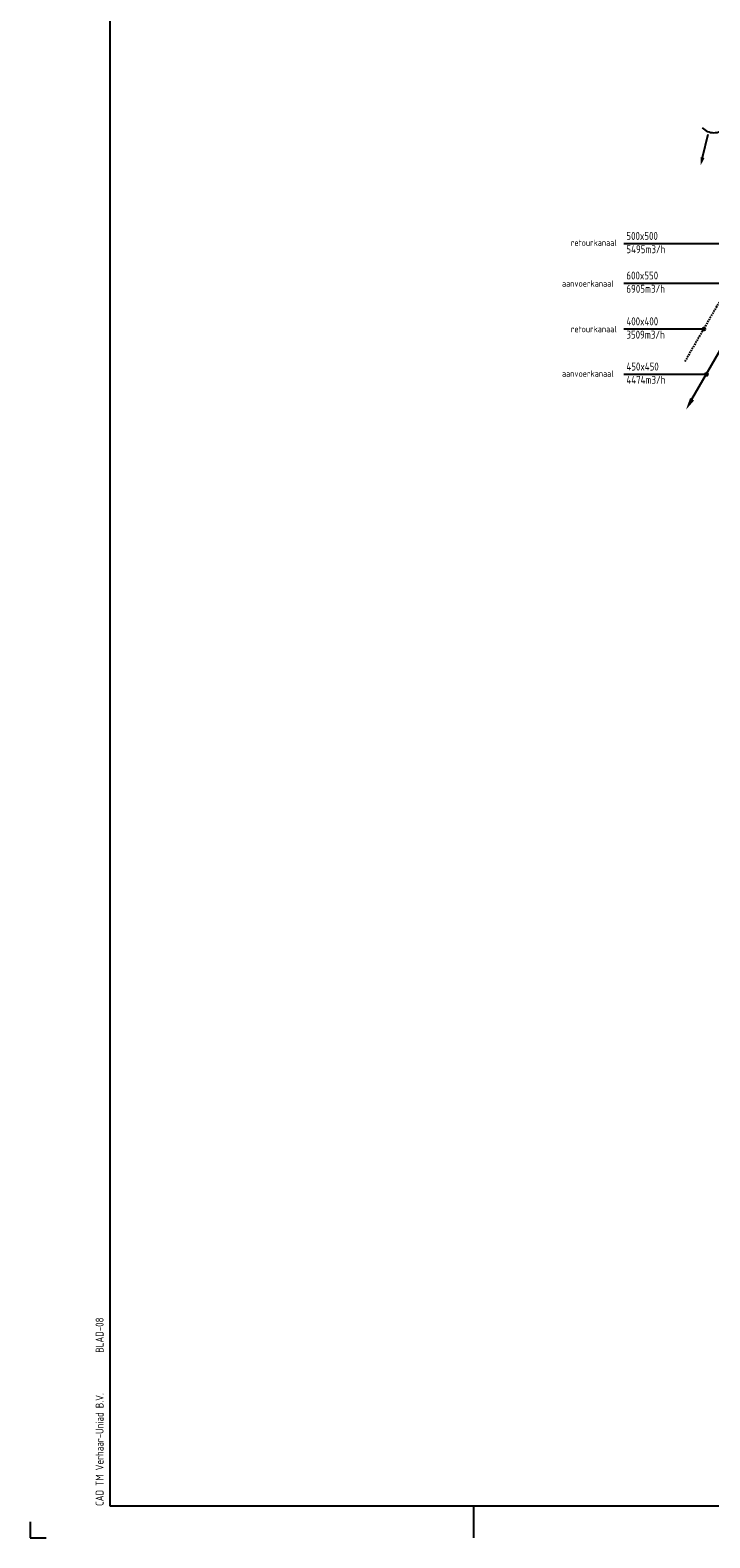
# Model space of a CAD drawing. Extents: x -138812 to 250702, y -18987 to 104055.
# Tile 175 of 193: x 128164 to 138808, y 1286 to 24903. Entities that reach past the tile are written whole.
import ezdxf

# ---------------------------------------------------------------- set-up
doc = ezdxf.new("R2010")
doc.units = 0
doc.header["$LTSCALE"] = 50
doc.linetypes.add('DASHED', pattern=[0.75, 0.5, -0.25])
doc.layers.get('0').update_dxf_attribs({"linetype": 'CONTINUOUS'})
for name, color, linetype in [('54GA', 3, 'CONTINUOUS'), ('57LB', 5, 'CONTINUOUS'), ('KADER', 7, 'CONTINUOUS')]:
    doc.layers.add(name, color=color, linetype=linetype)
doc.styles.add('ISO18', font='iso', dxfattribs={"width": 0.9, "height": 100})
doc.styles.add('ISO25', font='ISO', dxfattribs={"width": 0.9, "height": 125})

# ---------------------------------------------------------------- blocks, each defined once
blk = doc.blocks.new('KADERA0')
at = {"layer": 'KADER', "color": 4}
for p, q in [((25, 831), (25, 10)), ((25, 10), (1179, 10))]:
    blk.add_line(p, q, dxfattribs=at)
at = {"layer": 'KADER', "color": 1}
for p, q in [((139, 0), (139, 10)), ((0, 5), (0, 0)), ((0, 0), (5, 0))]:
    blk.add_line(p, q, dxfattribs=at)
blk = doc.blocks.new('CIRC1MM')
at = {"color": 2, "linetype": 'Continuous'}
for p, q in [((-0.5, 0), (0.5, 0)), ((-0.49, 0.1), (0.49, 0.1)), ((-0.46, 0.2), (0.46, 0.2)), ((-0.4, 0.3), (0.4, 0.3)), ((-0.3, 0.4), (0.3, 0.4)), ((-0.49, -0.1), (0.49, -0.1)), ((-0.46, -0.2), (0.46, -0.2)), ((-0.4, -0.3), (0.4, -0.3)), ((-0.3, -0.4), (0.3, -0.4))]:
    blk.add_line(p, q, dxfattribs=at)
blk.add_circle((0, 0), 0.5, dxfattribs=at)
blk = doc.blocks.new('PGA')
at = {"layer": '54GA', "color": 2, "linetype": 'Continuous'}
blk.add_line((-86, -153), (-445, -775), dxfattribs=at)
blk.add_solid([(-109, -141), (-66, -166), (-25, -45)], dxfattribs=at)
blk = doc.blocks.new('VENTP')
at = {"layer": '57LB', "linetype": 'Continuous'}
for name, p, xscale, yscale, zscale in [('PGA', (682, 1184), 1.5, 1.5, 1.5), ('CIRC1MM', (0, 0), 50, 50, 50), ('PGA', (28, 46), 1.5, 1.5, 1.5)]:
    blk.add_blockref(name, p, dxfattribs=dict(at, xscale=xscale, yscale=yscale, zscale=zscale))

msp = doc.modelspace()

# ---------------------------------------------------------------- linework, layer by layer
at = {"layer": '57LB', "color": 2}
msp.add_line((138694.45066, 22907.88442), (138783.78374, 23272.08848), dxfattribs=at)
at = {"layer": '57LB', "color": 1, "linetype": 'Continuous'}
for p, q in [((137459.0311, 21561.63038), (139474.04739, 21561.63038)), ((137459.0311, 20941.87558), (139554.45279, 20941.87558)), ((137459.0311, 20223.74699), (138709.14912, 20223.74699)), ((137459.0311, 19515.45578), (138753.85097, 19515.45578))]:
    msp.add_line(p, q, dxfattribs=at)
at = {"layer": '57LB', "color": 2, "linetype": 'DASHED'}
msp.add_line((138953.3582, 20642.38448), (138414.2957, 19708.70084), dxfattribs=at)
at = {"layer": '57LB', "color": 2}
msp.add_arc((138871.03842, 23553.61146), 256.5528, 224.53037298, 315.46962702, dxfattribs=at)
msp.add_solid([(138724.801, 22900.43999), (138664.10032, 22915.32884), (138664.67297, 22786.48306)], dxfattribs=at)

# ---------------------------------------------------------------- block references
at = {"layer": '57LB', "linetype": 'Continuous', "rotation": 180}
msp.add_blockref('VENTP', (139080.29657, 20075.75436), dxfattribs=at)
at = {"layer": '57LB', "linetype": 'Continuous', "xscale": 45, "yscale": 45, "zscale": 45}
for p in [(138712.08885, 20221.05752), (138756.7907, 19512.76631)]:
    msp.add_blockref('CIRC1MM', p, dxfattribs=at)
at = {"layer": 'KADER', "color": 2, "linetype": 'Continuous', "xscale": 50, "yscale": 50, "zscale": 50}
msp.add_blockref('KADERA0', (128163.65142, 1286.23912), dxfattribs=at)

# ---------------------------------------------------------------- texts
at = {"layer": '57LB', "color": 2, "linetype": 'Continuous', "style": 'ISO25', "width": 0.9}
for s, p in [('500x500', (137501.16473, 21617.19897)), ('5495m3/h', (137501.16473, 21408.86564)), ('600x550', (137501.16473, 20997.44416)), ('6905m3/h', (137501.16473, 20789.11083)), ('400x400', (137501.16473, 20279.31557)), ('3509m3/h', (137501.16473, 20070.98224)), ('450x450', (137501.16473, 19571.02436)), ('4474m3/h', (137501.16473, 19362.69103))]:
    msp.add_text(s, height=125, dxfattribs=at).set_placement(p)
at = {"layer": '57LB', "color": 1, "linetype": 'Continuous', "style": 'ISO18', "width": 0.9}
for s, p in [('retourkanaal', (136631.96216, 21523.74388)), ('aanvoerkanaal', (136492.88975, 20884.31432)), ('retourkanaal', (136631.96216, 20171.10442)), ('aanvoerkanaal', (136492.88975, 19472.65058))]:
    msp.add_text(s, height=100, dxfattribs=at).set_placement(p)
at = {"layer": 'KADER', "color": 2, "linetype": 'Continuous', "style": 'ISO25', "width": 0.9}
for s, p in [('BLAD-08', (129313.65142, 4186.23912)), ('CAD TM Verhaar-Uniad B.V.', (129313.65142, 1786.23912))]:
    msp.add_text(s, height=125, rotation=90, dxfattribs=at).set_placement(p)

doc.saveas('drawing.dxf')
